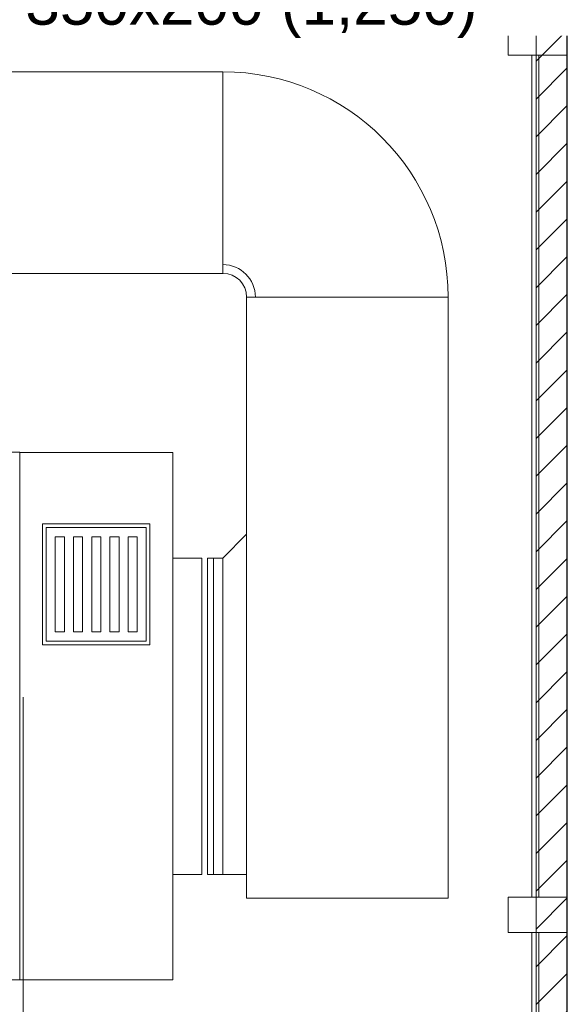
# Model space of a CAD drawing. Header units: metres. Extents: x 2.5 to 41.3, y -72.9 to -49.4.
# Tile 21 of 27: x 37.9 to 40.2, y -61.8 to -57.6. Entities that reach past the tile are written whole.
import ezdxf

# ---------------------------------------------------------------- set-up
doc = ezdxf.new("R2010")
doc.units = ezdxf.units.M
for name, color, linetype, lineweight in [('A-COLS', 7, 'Continuous', 18), ('A-FLOR', 7, 'Continuous', 18), ('A-WALL-PATT', 7, 'Continuous', 18), ('DUTOS', 7, 'Continuous', 18), ('I-WALL', 7, 'Continuous', 18), ('M-EQPM', 7, 'Continuous', 18), ('M-HVAC-DUCT', 7, 'Continuous', 18), ('S-BEAM', 7, 'Continuous', 18), ('S-COLS', 7, 'Continuous', 18)]:
    doc.layers.add(name, color=color, linetype=linetype, lineweight=lineweight)
doc.layers.add('M-EQPM-IDEN', color=1, linetype='Continuous', lineweight=9, true_color=0xff0000)
doc.layers.add('M-HVAC-DUCT-IDEN', color=1, linetype='Continuous', lineweight=9, true_color=0xff0000)
doc.styles.add('Arial_1', font='arial.ttf', dxfattribs={"height": 0.1875})

# ---------------------------------------------------------------- blocks, each defined once
blk = doc.blocks.new('4 GRE - ESCOLA DE CINEMA E AUDIOVISUAL CINE REX R07_rvt-1-LAJE TÉCNICA')
at = {"layer": 'A-WALL-PATT', "true_color": 0xd4d4d4}
h = blk.add_hatch(dxfattribs=at)
h.set_pattern_fill('FP_2', color=254, style=0, pattern_type=2)
h.set_pattern_definition([(45, (21.555, -62.929), (-0.0795495, 0.0795495), [])])
h.paths.add_polyline_path([(40.0373, -68.5214), (40.1673, -68.5214), (40.1673, -51.0704), (40.0373, -51.0704), (40.0373, -67.3856)])
at = {"layer": 'I-WALL', "color": 253, "true_color": 0xaaaaaa}
for p, q in [((40.1673, -68.5214), (40.1673, -51.0704)), ((40.0373, -51.1954), (40.0373, -68.5214))]:
    blk.add_line(p, q, dxfattribs=at)
blk = doc.blocks.new('Family - V504-298897-LAJE TÉCNICA')
at = {"layer": 'S-BEAM', "color": 253, "true_color": 0xaaaaaa}
for p, q in [((0.06, 1.775), (-0.06, 1.775)), ((-0.06, 1.775), (-0.06, -1.775)), ((0.06, -1.775), (0.06, 1.775)), ((-0.06, -1.775), (0.06, -1.775))]:
    blk.add_line(p, q, dxfattribs=at)
blk = doc.blocks.new('Family - V504-298901-LAJE TÉCNICA')
at = {"layer": 'S-BEAM', "color": 253, "true_color": 0xaaaaaa}
for p, q in [((0.06, 1.1555), (-0.06, 1.1555)), ((-0.06, 1.1555), (-0.06, -1.1555)), ((0.06, -1.1555), (0.06, 1.1555)), ((-0.06, -1.1555), (0.06, -1.1555))]:
    blk.add_line(p, q, dxfattribs=at)
blk = doc.blocks.new('Family - P26-298907-LAJE TÉCNICA')
at = {"layer": 'S-COLS', "color": 253, "true_color": 0xaaaaaa}
for p, q in [((0.125, 0.075), (-0.125, 0.075)), ((-0.125, 0.075), (-0.125, -0.075)), ((0.125, -0.075), (0.125, 0.075)), ((-0.125, -0.075), (0.125, -0.075))]:
    blk.add_line(p, q, dxfattribs=at)
blk = doc.blocks.new('Family - P26-301705-LAJE TÉCNICA')
at = {"layer": 'S-COLS', "color": 253, "true_color": 0xaaaaaa}
for p, q in [((0.125, 0.075), (-0.125, 0.075)), ((-0.125, 0.075), (-0.125, -0.075)), ((0.125, -0.075), (0.125, 0.075)), ((-0.125, -0.075), (0.125, -0.075))]:
    blk.add_line(p, q, dxfattribs=at)
blk = doc.blocks.new('Family - P31-298909-LAJE TÉCNICA')
at = {"layer": 'S-COLS', "color": 253, "true_color": 0xaaaaaa}
for p, q in [((0.125, 0.075), (-0.125, 0.075)), ((-0.125, 0.075), (-0.125, -0.075)), ((0.125, -0.075), (0.125, 0.075)), ((-0.125, -0.075), (0.125, -0.075))]:
    blk.add_line(p, q, dxfattribs=at)
blk = doc.blocks.new('Family - P31-301707-LAJE TÉCNICA')
at = {"layer": 'S-COLS', "color": 253, "true_color": 0xaaaaaa}
for p, q in [((0.125, 0.075), (-0.125, 0.075)), ((-0.125, 0.075), (-0.125, -0.075)), ((0.125, -0.075), (0.125, 0.075)), ((-0.125, -0.075), (0.125, -0.075))]:
    blk.add_line(p, q, dxfattribs=at)
blk = doc.blocks.new('ESTRUTURAL CINE REX _011_IFC-1-LAJE TÉCNICA')
at = {"layer": 'A-COLS', "color": 253, "lineweight": 18, "true_color": 0xaaaaaa}
for name, p in [('Family - P26-301705-LAJE TÉCNICA', (40.0439, -57.7105)), ('Family - P31-301707-LAJE TÉCNICA', (40.0439, -61.4105))]:
    blk.add_blockref(name, p, dxfattribs=at)
at = {"layer": 'S-BEAM', "color": 253, "lineweight": 18, "true_color": 0xaaaaaa}
for name, p in [('Family - V504-298897-LAJE TÉCNICA', (40.1089, -59.5605)), ('Family - V504-298901-LAJE TÉCNICA', (40.1089, -62.641))]:
    blk.add_blockref(name, p, dxfattribs=at)
at = {"layer": 'S-COLS', "color": 253, "lineweight": 18, "true_color": 0xaaaaaa}
for name, p in [('Family - P26-298907-LAJE TÉCNICA', (40.0439, -57.7105)), ('Family - P31-298909-LAJE TÉCNICA', (40.0439, -61.4105))]:
    blk.add_blockref(name, p, dxfattribs=at)
blk = doc.blocks.new('Família 40DV_Mod_Damper FanCoil - Tp05 40DV 670-1090391-LAJE TÉCNICA')
at = {"layer": 'M-EQPM', "color": 1, "true_color": 0xff0000}
for p, q in [((0, -0.646), (0, 0)), ((0, 0), (2.224, 0)), ((2.224, 0), (2.224, -0.646)), ((1.923, -0.0969), (1.413, -0.0969)), ((1.413, -0.0969), (1.413, -0.5491)), ((1.428, -0.5341), (1.428, -0.1119)), ((1.428, -0.1119), (1.908, -0.1119)), ((1.908, -0.1119), (1.908, -0.5341)), ((1.923, -0.5491), (1.923, -0.0969)), ((1.468, -0.1503), (1.468, -0.1887)), ((1.868, -0.1503), (1.468, -0.1503)), ((1.868, -0.1887), (1.868, -0.1503)), ((1.468, -0.1887), (1.868, -0.1887)), ((1.468, -0.227), (1.468, -0.2654)), ((1.868, -0.227), (1.468, -0.227)), ((1.868, -0.2654), (1.868, -0.227)), ((1.468, -0.2654), (1.868, -0.2654)), ((1.468, -0.3038), (1.468, -0.3422)), ((1.868, -0.3038), (1.468, -0.3038)), ((1.868, -0.3422), (1.868, -0.3038)), ((1.468, -0.3422), (1.868, -0.3422)), ((1.468, -0.3806), (1.468, -0.419)), ((1.868, -0.3806), (1.468, -0.3806)), ((1.868, -0.419), (1.868, -0.3806)), ((1.468, -0.419), (1.868, -0.419)), ((1.468, -0.4573), (1.468, -0.4957)), ((1.868, -0.4573), (1.468, -0.4573)), ((1.468, -0.4957), (1.868, -0.4957)), ((1.868, -0.4957), (1.868, -0.4573)), ((1.908, -0.5341), (1.428, -0.5341)), ((1.413, -0.5491), (1.923, -0.5491)), ((2.224, -0.646), (0, -0.646)), ((0.4448, -0.768), (0.4448, -0.646)), ((1.7792, -0.646), (1.7792, -0.768)), ((1.7792, -0.768), (0.4448, -0.768))]:
    blk.add_line(p, q, dxfattribs=at)
blk = doc.blocks.new('Família 40DV_Mod_Troc_Vent FanCoil - Tp05 39DV 670-872645-LAJE TÉCNICA')
at = {"layer": 'M-EQPM', "color": 1, "true_color": 0xff0000}
for p, q in [((0.194, 0.81), (0.709, 0.81)), ((0.194, 0.75), (0.194, 0.81)), ((0.709, 0.81), (0.709, 0.75)), ((1.053, 0.81), (1.568, 0.81)), ((1.053, 0.75), (1.053, 0.81)), ((1.568, 0.81), (1.568, 0.75)), ((0, 0), (0, 0.75)), ((0, 0.75), (2.225, 0.75)), ((2.225, 0.75), (2.225, 0)), ((2.445, 0.65), (2.225, 0.65)), ((2.445, 0.65), (2.445, 0.43)), ((2.225, 0.43), (2.445, 0.43)), ((0, -0.75), (0, 0)), ((0, 0), (2.225, 0)), ((2.225, 0), (2.225, -0.75)), ((-0.005, -0.0828), (-0.01, -0.0828)), ((0, -0.0728), (-0.005, -0.0728)), ((2.23, -0.0606), (2.225, -0.0606)), ((2.235, -0.0708), (2.23, -0.0708)), ((-0.06, -0.4451), (-0.06, -0.461)), ((-0.01, -0.4451), (-0.06, -0.4451)), ((-0.06, -0.461), (-0.01, -0.461)), ((-0.01, -0.4828), (-0.005, -0.4828)), ((-0.005, -0.4928), (0, -0.4928)), ((2.225, -0.4806), (2.23, -0.4806)), ((2.23, -0.4708), (2.235, -0.4708)), ((0, -0.6287), (-0.06, -0.6287)), ((-0.06, -0.6287), (-0.06, -0.6573)), ((-0.06, -0.6573), (0, -0.6573)), ((2.225, -0.75), (0, -0.75))]:
    blk.add_line(p, q, dxfattribs=at)
at = {"layer": 'M-EQPM', "color": 1, "true_color": 0xff0000, "flags": 128}
for points in [[(-0.005, -0.4928), (-0.005, -0.4902), (-0.005, -0.4825), (-0.005, -0.4699), (-0.005, -0.4526), (-0.005, -0.4312), (-0.005, -0.4062), (-0.005, -0.3781), (-0.005, -0.3476), (-0.005, -0.3156), (-0.005, -0.2828), (-0.005, -0.2499), (-0.005, -0.2179), (-0.005, -0.1874), (-0.005, -0.1593), (-0.005, -0.1343), (-0.005, -0.1129), (-0.005, -0.0956), (-0.005, -0.083), (-0.005, -0.0753), (-0.005, -0.0728)], [(2.23, -0.0606), (2.23, -0.0632), (2.23, -0.0709), (2.23, -0.0835), (2.23, -0.1007), (2.23, -0.1221), (2.23, -0.1472), (2.23, -0.1753), (2.23, -0.2057), (2.23, -0.2378), (2.23, -0.2706), (2.23, -0.3035), (2.23, -0.3355), (2.23, -0.366), (2.23, -0.3941), (2.23, -0.4191), (2.23, -0.4405), (2.23, -0.4577), (2.23, -0.4703), (2.23, -0.478), (2.23, -0.4806)]]:
    blk.add_lwpolyline(points, dxfattribs=at)
at = {"layer": 'M-EQPM', "color": 1, "true_color": 0xff0000}
for points in [[(-0.01, -0.4828), (-0.01, -0.4828), (-0.01, -0.4814), (-0.01, -0.476), (-0.01, -0.4678), (-0.01, -0.4536), (-0.01, -0.4301), (-0.01, -0.3942), (-0.01, -0.3521), (-0.01, -0.291), (-0.01, -0.2274), (-0.01, -0.1713), (-0.01, -0.1384), (-0.01, -0.1141), (-0.01, -0.0972), (-0.01, -0.0857), (-0.01, -0.0828), (-0.01, -0.0828)], [(2.235, -0.0708), (2.235, -0.0708), (2.235, -0.0721), (2.235, -0.0775), (2.235, -0.0858), (2.235, -0.1), (2.235, -0.1234), (2.235, -0.1594), (2.235, -0.2014), (2.235, -0.2625), (2.235, -0.3262), (2.235, -0.3822), (2.235, -0.4152), (2.235, -0.4394), (2.235, -0.4563), (2.235, -0.4678), (2.235, -0.4708), (2.235, -0.4708)]]:
    blk.add_open_spline(points, degree=3, knots=[0, 0, 0, 0, 0.12083, 0.241661, 0.362491, 0.483322, 0.724983, 0.966644, 1.208305, 1.449966, 1.933288, 2.174949, 2.41661, 2.597855, 2.779101, 2.960347, 3.141593, 3.141593, 3.141593, 3.141593], dxfattribs=at)
blk = doc.blocks.new('BTS vanes - 1 Splitter Vanes-878364-LAJE TÉCNICA')
at = {"layer": 'M-HVAC-DUCT', "color": 5, "true_color": 0x0000ff}
for p, q in [((-0.425, 0.525), (0.425, 0.525)), ((-0.425, 0.525), (-0.3882, 0.525)), ((-0.525, -0.425), (-0.525, 0.425)), ((-0.525, 0.3882), (-0.525, 0.425))]:
    blk.add_line(p, q, dxfattribs=at)
for radius in [0.1, 0.95, 0.1, 0.1368]:
    blk.add_arc((-0.525, 0.525), radius, 270, 0, dxfattribs=at)
blk = doc.blocks.new('M_Tampa retangular - Padrão-1068714-LAJE TÉCNICA')
at = {"layer": 'M-HVAC-DUCT', "color": 5, "true_color": 0x0000ff}
for p, q in [((0, -0.6672), (0, 0.6672)), ((0, 0.6672), (0.025, 0.6672)), ((0.025, 0.6672), (0.025, -0.6672)), ((0.025, -0.6672), (0, -0.6672))]:
    blk.add_line(p, q, dxfattribs=at)
blk = doc.blocks.new('M_Rectangular Tap - Beveled - Standard-1068964-LAJE TÉCNICA')
at = {"layer": 'M-HVAC-DUCT', "color": 5, "true_color": 0x0000ff}
for p, q in [((0.1, 0.6672), (0, 0.7672)), ((0.1, -0.6672), (0.1, 0.6672)), ((0.1, -0.6672), (0, -0.6672))]:
    blk.add_line(p, q, dxfattribs=at)

msp = doc.modelspace()

# ---------------------------------------------------------------- linework, layer by layer
at = {"layer": 'A-FLOR', "color": 253, "true_color": 0xaaaaaa}
for p, q in [((40.0198, -61.3355), (40.0198, -57.7855)), ((40.0198, -63.7965), (40.0198, -61.4855))]:
    msp.add_line(p, q, dxfattribs=at)
at = {"layer": 'DUTOS', "color": 5, "true_color": 0x0000ff}
for p, q in [((36.2023, -57.8552), (38.7163, -57.8552)), ((38.7163, -57.8552), (38.7163, -58.7052)), ((36.2023, -58.7052), (38.7163, -58.7052)), ((38.8163, -58.8052), (39.6663, -58.8052)), ((38.8163, -61.3402), (38.8163, -58.8052)), ((39.6663, -61.3402), (39.6663, -58.8052)), ((38.6761, -61.24), (38.6761, -59.9056)), ((38.7163, -59.9056), (38.6761, -59.9056)), ((38.7163, -59.9056), (38.7163, -61.24)), ((38.7163, -61.24), (38.6761, -61.24)), ((39.6663, -61.3402), (38.8163, -61.3402))]:
    msp.add_line(p, q, dxfattribs=at)
at = {"layer": 'M-EQPM-IDEN'}
msp.add_line((37.8739, -60.4923), (37.8739, -62.0406), dxfattribs=at)

# ---------------------------------------------------------------- block references
at = {"lineweight": 5}
for name in ['4 GRE - ESCOLA DE CINEMA E AUDIOVISUAL CINE REX R07_rvt-1-LAJE TÉCNICA', 'ESTRUTURAL CINE REX _011_IFC-1-LAJE TÉCNICA']:
    msp.add_blockref(name, (0, 0), dxfattribs=at)
at = {"layer": 'M-EQPM', "color": 1, "true_color": 0xff0000}
for name, p, rotation in [('Família 40DV_Mod_Troc_Vent FanCoil - Tp05 39DV 670-872645-LAJE TÉCNICA', (37.1089, -61.6848), 89.9999999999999), ('Família 40DV_Mod_Damper FanCoil - Tp05 40DV 670-1090391-LAJE TÉCNICA', (37.8589, -61.6848), 89.9999999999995)]:
    msp.add_blockref(name, p, dxfattribs=dict(at, rotation=rotation))
at = {"layer": 'M-HVAC-DUCT', "color": 5, "true_color": 0x0000ff}
for name, p, rotation in [('BTS vanes - 1 Splitter Vanes-878364-LAJE TÉCNICA', (39.2413, -58.2802), 90), ('M_Tampa retangular - Padrão-1068714-LAJE TÉCNICA', (38.6761, -60.5728), 180)]:
    msp.add_blockref(name, p, dxfattribs=dict(at, rotation=rotation))
at = {"layer": 'M-HVAC-DUCT', "color": 5, "true_color": 0x0000ff, "extrusion": (0, 0, -1)}
msp.add_blockref('M_Rectangular Tap - Beveled - Standard-1068964-LAJE TÉCNICA', (-38.8163, -60.5728), dxfattribs=at)

# ---------------------------------------------------------------- next in the draw order: texts
at = {"layer": 'M-HVAC-DUCT-IDEN', "color": 7, "insert": (37.3007, -57.4692), "char_height": 0.1875, "width": 3.006328, "attachment_point": 1, "style": 'Arial_1', "bg_fill": 3, "box_fill_scale": 1.25, "bg_fill_color": 256, "bg_fill_true_color": 13158600, "bg_fill_transparency": 0}
msp.add_mtext('AE - 350x200 (1,250)', dxfattribs=at)

doc.saveas('drawing.dxf')
